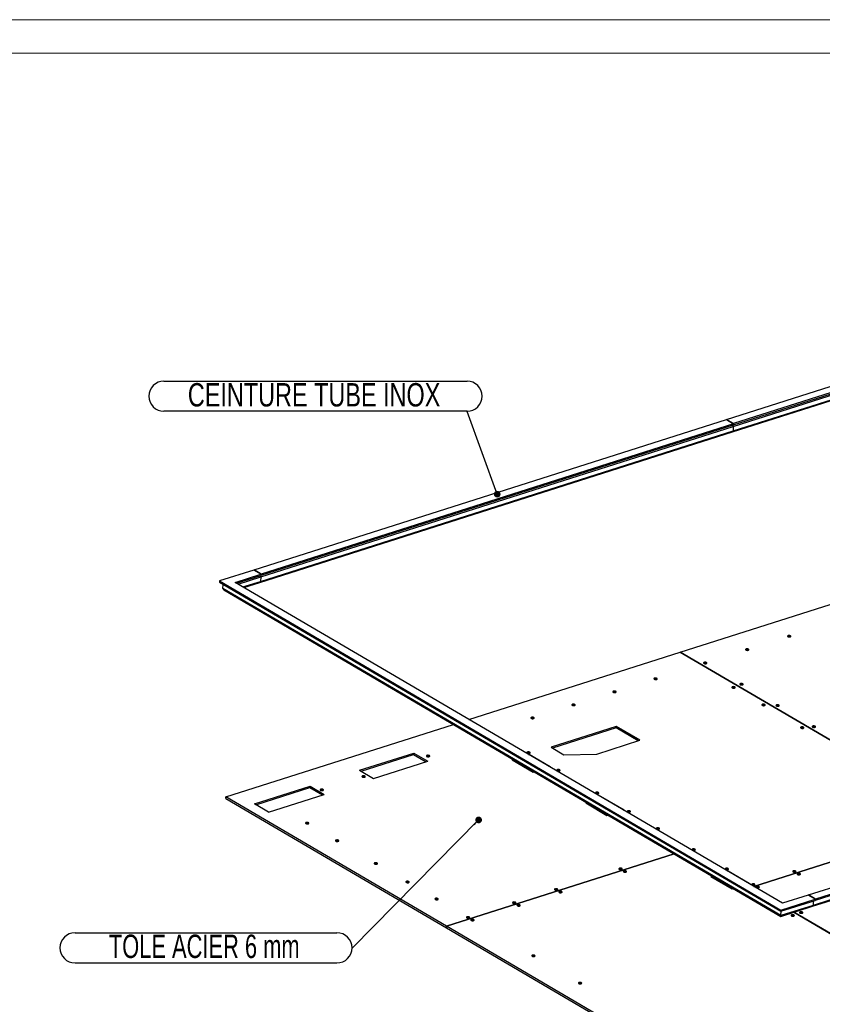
# Model space of a CAD drawing. Header units: millimetres. Extents: x 0 to 841, y 0 to 594.
# Tile 60 of 92: x 493 to 613, y 447 to 594. Entities that reach past the tile are written whole.
import ezdxf

# ---------------------------------------------------------------- set-up
doc = ezdxf.new("R2010")
doc.units = ezdxf.units.MM
doc.layers.add('NOTES', color=6, linetype='Continuous')
doc.layers.add('TRAIT-FORT', color=4, linetype='Continuous', lineweight=25)
doc.styles.add('SLDTEXTSTYLE0', font='TXT', dxfattribs={"width": 0.75})
doc.styles.add('SLDTEXTSTYLE3', font='TXT', dxfattribs={"width": 0.7})
doc.dimstyles.new('SLDDIMSTYLE3', dxfattribs={"dimtxt": 0.18, "dimasz": 1, "dimexe": 0, "dimexo": 0.0625, "dimgap": 0, "dimtad": 0, "dimtih": 1, "dimtoh": 1, "dimdec": 0, "dimrnd": 1e-09, "dimzin": 0, "dimdsep": 46, "dimtxsty": 'Standard', "dimblk1": 'DOT', "dimblk2": 'DOT', "dimsah": 1, "dimcen": 0.09, "dimadec": 0, "dimazin": 0, "dimtfac": 1, "dimtdec": 0, "dimtofl": 0, "dimtmove": 0, "dimatfit": 3, "dimldrblk": 'DOT', "dimfxl": 1, "dimfrac": 2, "dimtolj": 1, "dimtzin": 0, "dimarcsym": 0})

# ---------------------------------------------------------------- blocks, each defined once
blk = doc.blocks.new('SW_NOTE_40')
at = {"layer": 'NOTES', "color": 0}
for p, q in [((-41.51, 2.31), (-2.26, 2.31)), ((-2.26, -2.22), (-41.51, -2.22))]:
    blk.add_line(p, q, dxfattribs=at)
for centre, start, end in [((-41.51, 0.05), 90, 270), ((-2.26, 0.05), 270, 90)]:
    blk.add_arc(centre, 2.26, start, end, dxfattribs=at)
at = {"layer": 'NOTES', "color": 0, "insert": (-22.15, 2.03), "char_height": 3.5, "attachment_point": 2, "style": 'SLDTEXTSTYLE3'}
blk.add_mtext('TOLE ACIER 6 mm', dxfattribs=at)
blk = doc.blocks.new('_Dot')
at = {"color": 0, "linetype": 'ByBlock', "lineweight": -2}
blk.add_line((-0.5, 0), (-1, 0), dxfattribs=at)
at = {"color": 0, "linetype": 'ByBlock', "const_width": 0.5}
blk.add_lwpolyline([(-0.25, 0, 1), (0.25, 0, 1)], format="xyb", close=True, dxfattribs=at)
blk = doc.blocks.new('SW_NOTE_41')
at = {"layer": 'NOTES', "color": 0}
for p, q in [((-45.41, 4.57), (0, 4.57)), ((0, 0.05), (-45.41, 0.05))]:
    blk.add_line(p, q, dxfattribs=at)
for centre, start, end in [((-45.41, 2.31), 90, 270), ((0, 2.31), 270, 90)]:
    blk.add_arc(centre, 2.26, start, end, dxfattribs=at)
at = {"layer": 'NOTES', "color": 0, "insert": (-22.92, 4.27), "char_height": 3.5, "attachment_point": 2, "style": 'SLDTEXTSTYLE0'}
blk.add_mtext('CEINTURE TUBE INOX', dxfattribs=at)

msp = doc.modelspace()

# ---------------------------------------------------------------- linework, layer by layer
at = {"color": 7, "linetype": 'Continuous', "lineweight": 18}
for p, q in [((841, 594), (0, 594)), ((836, 589), (5, 589))]:
    msp.add_line(p, q, dxfattribs=at)
at = {"layer": 'TRAIT-FORT', "color": 4, "linetype": 'Continuous', "lineweight": 25}
for p, q in [((598.632, 534.109), (669.428, 556.645)), ((599.528, 532.258), (670.34, 554.799)), ((599.611, 532.403), (670.423, 554.945)), ((599.648, 533.075), (670.46, 555.616)), ((599.677, 533.304), (670.473, 555.84)), ((670.483, 556.027), (599.687, 533.491)), ((527.836, 511.573), (598.616, 534.104)), ((598.616, 534.104), (599.671, 533.485)), ((598.632, 534.109), (598.632, 534.095)), ((599.687, 533.491), (598.632, 534.109)), ((528.836, 510.534), (599.648, 533.075)), ((528.881, 510.768), (599.661, 533.299)), ((599.671, 533.485), (528.891, 510.955)), ((599.648, 533.075), (599.61, 532.403)), ((599.648, 533.075), (599.611, 532.403)), ((599.671, 533.485), (599.661, 533.299)), ((599.662, 533.313), (599.677, 533.304)), ((599.687, 533.491), (599.677, 533.304)), ((528.716, 509.717), (599.528, 532.258)), ((528.799, 509.862), (599.61, 532.403)), ((527.804, 511.563), (522.654, 509.923)), ((524.996, 509.715), (528.859, 510.944)), ((525.199, 509.596), (528.848, 510.758)), ((525.442, 509.453), (528.836, 510.534)), ((528.859, 510.944), (527.804, 511.563)), ((527.836, 511.573), (527.835, 511.544)), ((528.891, 510.955), (527.836, 511.573)), ((528.836, 510.534), (528.798, 509.862)), ((528.836, 510.534), (528.799, 509.862)), ((528.859, 510.944), (528.848, 510.758)), ((528.85, 510.786), (528.881, 510.768)), ((528.891, 510.955), (528.881, 510.768)), ((522.654, 509.923), (522.643, 509.737)), ((522.643, 509.737), (606.758, 460.436)), ((522.654, 509.923), (606.768, 460.622)), ((523.179, 508.789), (523.213, 509.403)), ((607.001, 461.651), (524.996, 509.715)), ((526.171, 509.026), (528.798, 509.862)), ((526.303, 508.949), (528.716, 509.717)), ((606.766, 459.797), (523.179, 508.789)), ((523.308, 508.598), (606.769, 459.68)), ((591.688, 499.257), (618.14, 507.678)), ((560.031, 489.18), (591.682, 499.255)), ((591.682, 499.255), (634.353, 474.245)), ((633.305, 474.865), (591.688, 499.257)), ((591.688, 499.252), (591.688, 499.257)), ((523.609, 477.586), (557.703, 488.439)), ((582.086, 488.129), (572.333, 485.024)), ((582.074, 487.905), (572.576, 484.882)), ((582.086, 488.129), (582.074, 487.905)), ((585.373, 485.971), (582.074, 487.905)), ((585.628, 486.052), (582.086, 488.129)), ((579.174, 483.998), (585.628, 486.052)), ((610.896, 462.89), (681.676, 485.421)), ((543.645, 481.56), (551.759, 484.143)), ((543.888, 481.418), (551.746, 483.919)), ((551.759, 484.143), (551.746, 483.919)), ((551.746, 483.919), (553.613, 482.825)), ((551.759, 484.143), (553.869, 482.907)), ((568.977, 483.937), (569.064, 483.964)), ((569.064, 483.964), (569.06, 483.888)), ((569.064, 483.964), (572.229, 482.109)), ((572.333, 485.024), (574.254, 483.898)), ((574.254, 483.898), (579.174, 483.998)), ((682.406, 483.875), (611.594, 461.334)), ((611.94, 462.085), (682.72, 484.616)), ((682.731, 484.803), (611.951, 462.272)), ((545.755, 480.324), (553.869, 482.907)), ((566.489, 483.145), (566.649, 483.195)), ((566.489, 483.145), (569.654, 481.289)), ((566.732, 483.002), (566.892, 483.053)), ((611.512, 461.189), (682.324, 483.73)), ((543.645, 481.56), (545.755, 480.324)), ((569.654, 481.289), (569.814, 481.34)), ((572.142, 482.081), (572.229, 482.109)), ((527.876, 476.541), (536.219, 479.196)), ((528.119, 476.398), (536.206, 478.973)), ((529.986, 475.304), (538.329, 477.96)), ((536.219, 479.196), (536.206, 478.973)), ((536.206, 478.973), (538.073, 477.878)), ((536.219, 479.196), (538.329, 477.96)), ((523.596, 477.362), (523.609, 477.586)), ((523.596, 477.362), (556.672, 457.976)), ((556.684, 458.2), (523.609, 477.586)), ((529.986, 475.304), (527.876, 476.541)), ((577.543, 476.665), (577.703, 476.716)), ((577.543, 476.665), (580.709, 474.81)), ((577.787, 476.523), (577.946, 476.574)), ((580.032, 477.458), (580.118, 477.485)), ((580.118, 477.485), (580.114, 477.409)), ((580.118, 477.485), (583.284, 475.63)), ((583.197, 475.602), (583.284, 475.63)), ((580.709, 474.81), (580.868, 474.861)), ((629.277, 472.629), (602.702, 464.17)), ((602.703, 464.17), (629.277, 472.629)), ((590.778, 469.053), (556.684, 458.2)), ((556.685, 458.2), (590.779, 469.053)), ((598.79, 466.463), (598.877, 466.49)), ((598.877, 466.49), (598.873, 466.414)), ((598.877, 466.49), (602.042, 464.635)), ((596.302, 465.671), (596.462, 465.721)), ((596.302, 465.671), (599.468, 463.815)), ((596.545, 465.528), (596.705, 465.579)), ((601.956, 464.607), (602.042, 464.635)), ((599.468, 463.815), (599.627, 463.866)), ((606.758, 460.436), (611.908, 462.075)), ((606.768, 460.622), (611.918, 462.262)), ((610.863, 462.88), (607.001, 461.651)), ((611.918, 462.262), (610.863, 462.88)), ((610.896, 462.89), (610.894, 462.862)), ((611.951, 462.272), (610.896, 462.89)), ((611.63, 461.987), (611.594, 461.334)), ((611.631, 461.987), (611.594, 461.334)), ((611.918, 462.262), (611.908, 462.075)), ((611.92, 462.098), (611.909, 462.094)), ((611.91, 462.103), (611.94, 462.085)), ((611.951, 462.272), (611.94, 462.085)), ((606.768, 460.622), (606.758, 460.436)), ((611.594, 461.334), (606.766, 459.797)), ((606.766, 459.797), (606.802, 460.45)), ((606.771, 459.68), (611.511, 461.189)), ((608.723, 460.301), (630.866, 447.323)), ((630.872, 447.325), (608.729, 460.303)), ((556.672, 457.976), (556.684, 458.2)), ((556.685, 458.2), (556.672, 457.976)), ((556.672, 457.976), (556.672, 457.976)), ((556.672, 457.976), (605.231, 429.515)), ((605.244, 429.738), (556.685, 458.2))]:
    msp.add_line(p, q, dxfattribs=at)
at = {"layer": 'TRAIT-FORT', "color": 4, "linetype": 'Continuous', "lineweight": 25, "flags": 128}
for points in [[(608.216, 501.704), (608.171, 501.725), (608.116, 501.741), (608.056, 501.751), (607.993, 501.753), (607.932, 501.749), (607.877, 501.739), (607.832, 501.722), (607.798, 501.7), (607.778, 501.675), (607.774, 501.647), (607.785, 501.619), (607.812, 501.593), (607.851, 501.57), (607.902, 501.551), (607.96, 501.538), (608.022, 501.532), (608.084, 501.532), (608.142, 501.54), (608.193, 501.554), (608.233, 501.573), (608.26, 501.597), (608.272, 501.624), (608.269, 501.651), (608.25, 501.679), (608.216, 501.704)], [(608.113, 501.561), (608.081, 501.575), (608.04, 501.584), (607.997, 501.586), (607.956, 501.581), (607.922, 501.571), (607.9, 501.555), (607.892, 501.537), (607.899, 501.517), (607.907, 501.509)], [(608.142, 501.523), (608.142, 501.524), (608.135, 501.543), (608.113, 501.561)], [(601.924, 499.701), (601.878, 499.722), (601.824, 499.738), (601.763, 499.747), (601.7, 499.75), (601.64, 499.746), (601.585, 499.736), (601.539, 499.719), (601.505, 499.697), (601.486, 499.671), (601.481, 499.644), (601.493, 499.616), (601.519, 499.59), (601.559, 499.567), (601.609, 499.548), (601.667, 499.535), (601.729, 499.528), (601.792, 499.529), (601.85, 499.536), (601.901, 499.55), (601.941, 499.57), (601.968, 499.594), (601.98, 499.62), (601.976, 499.648), (601.957, 499.676), (601.924, 499.701)], [(601.821, 499.558), (601.788, 499.572), (601.747, 499.581), (601.704, 499.583), (601.663, 499.578), (601.63, 499.568), (601.607, 499.552), (601.599, 499.533), (601.606, 499.514), (601.614, 499.506)], [(601.849, 499.52), (601.849, 499.521), (601.842, 499.54), (601.821, 499.558)], [(595.631, 497.698), (595.586, 497.719), (595.531, 497.735), (595.47, 497.744), (595.408, 497.747), (595.347, 497.743), (595.292, 497.732), (595.246, 497.716), (595.213, 497.694), (595.193, 497.668), (595.189, 497.641), (595.2, 497.613), (595.226, 497.587), (595.266, 497.563), (595.317, 497.545), (595.375, 497.532), (595.437, 497.525), (595.499, 497.526), (595.557, 497.533), (595.608, 497.547), (595.648, 497.567), (595.675, 497.591), (595.687, 497.617), (595.683, 497.645), (595.664, 497.673), (595.631, 497.698)], [(595.528, 497.555), (595.495, 497.569), (595.455, 497.577), (595.411, 497.58), (595.371, 497.575), (595.337, 497.564), (595.315, 497.549), (595.312, 497.546)], [(595.553, 497.533), (595.549, 497.537), (595.528, 497.555)], [(588.197, 495.331), (588.152, 495.352), (588.097, 495.368), (588.036, 495.378), (587.974, 495.381), (587.913, 495.377), (587.858, 495.366), (587.812, 495.349), (587.779, 495.327), (587.759, 495.302), (587.755, 495.274), (587.766, 495.247), (587.792, 495.22), (587.832, 495.197), (587.883, 495.178), (587.941, 495.165), (588.003, 495.159), (588.065, 495.16), (588.123, 495.167), (588.174, 495.181), (588.214, 495.2), (588.241, 495.224), (588.253, 495.251), (588.249, 495.279), (588.23, 495.306), (588.197, 495.331)], [(588.094, 495.188), (588.061, 495.202), (588.021, 495.211), (587.977, 495.213), (587.937, 495.209), (587.903, 495.198), (587.881, 495.182), (587.873, 495.164), (587.88, 495.145), (587.888, 495.137)], [(588.122, 495.151), (588.122, 495.151), (588.115, 495.171), (588.094, 495.188)], [(601.058, 494.517), (601.013, 494.538), (600.958, 494.554), (600.897, 494.564), (600.835, 494.567), (600.774, 494.562), (600.719, 494.552), (600.673, 494.535), (600.639, 494.513), (600.62, 494.488), (600.616, 494.46), (600.627, 494.432), (600.653, 494.406), (600.693, 494.383), (600.744, 494.364), (600.802, 494.351), (600.864, 494.345), (600.926, 494.345), (600.984, 494.353), (601.035, 494.367), (601.075, 494.386), (601.102, 494.41), (601.114, 494.437), (601.11, 494.464), (601.091, 494.492), (601.058, 494.517)], [(600.955, 494.374), (600.922, 494.388), (600.882, 494.397), (600.838, 494.399), (600.797, 494.394), (600.764, 494.384), (600.742, 494.368), (600.734, 494.35), (600.741, 494.33), (600.748, 494.322)], [(600.983, 494.336), (600.983, 494.337), (600.976, 494.356), (600.955, 494.374)], [(582.051, 493.375), (582.005, 493.396), (581.95, 493.412), (581.89, 493.421), (581.827, 493.424), (581.767, 493.42), (581.712, 493.409), (581.666, 493.393), (581.632, 493.371), (581.612, 493.345), (581.608, 493.318), (581.62, 493.29), (581.646, 493.264), (581.686, 493.24), (581.736, 493.222), (581.794, 493.209), (581.856, 493.202), (581.918, 493.203), (581.977, 493.21), (582.028, 493.224), (582.068, 493.244), (582.095, 493.268), (582.107, 493.294), (582.103, 493.322), (582.084, 493.35), (582.051, 493.375)], [(581.948, 493.232), (581.915, 493.246), (581.874, 493.254), (581.831, 493.257), (581.79, 493.252), (581.756, 493.241), (581.734, 493.226), (581.726, 493.207), (581.733, 493.188), (581.741, 493.18)], [(581.976, 493.194), (581.976, 493.195), (581.969, 493.214), (581.948, 493.232)], [(599.883, 494.041), (599.837, 494.062), (599.782, 494.078), (599.722, 494.088), (599.659, 494.091), (599.599, 494.087), (599.544, 494.076), (599.498, 494.059), (599.464, 494.037), (599.444, 494.012), (599.44, 493.984), (599.452, 493.957), (599.478, 493.93), (599.518, 493.907), (599.568, 493.888), (599.626, 493.875), (599.688, 493.869), (599.75, 493.87), (599.809, 493.877), (599.86, 493.891), (599.9, 493.91), (599.927, 493.934), (599.939, 493.961), (599.935, 493.989), (599.916, 494.016), (599.883, 494.041)], [(599.78, 493.898), (599.747, 493.912), (599.706, 493.921), (599.663, 493.923), (599.622, 493.919), (599.589, 493.908), (599.566, 493.893), (599.564, 493.89)], [(599.804, 493.876), (599.801, 493.881), (599.78, 493.898)], [(575.904, 491.418), (575.859, 491.439), (575.804, 491.455), (575.743, 491.465), (575.681, 491.468), (575.62, 491.464), (575.565, 491.453), (575.519, 491.436), (575.485, 491.414), (575.466, 491.389), (575.462, 491.361), (575.473, 491.333), (575.499, 491.307), (575.539, 491.284), (575.59, 491.265), (575.648, 491.252), (575.71, 491.246), (575.772, 491.246), (575.83, 491.254), (575.881, 491.268), (575.921, 491.287), (575.948, 491.311), (575.96, 491.338), (575.956, 491.366), (575.937, 491.393), (575.904, 491.418)], [(575.801, 491.275), (575.768, 491.289), (575.728, 491.298), (575.684, 491.3), (575.643, 491.296), (575.61, 491.285), (575.588, 491.269), (575.58, 491.251), (575.587, 491.232), (575.595, 491.223)], [(575.829, 491.238), (575.829, 491.238), (575.822, 491.258), (575.801, 491.275)], [(604.367, 491.413), (604.321, 491.434), (604.266, 491.45), (604.206, 491.46), (604.143, 491.463), (604.083, 491.459), (604.028, 491.448), (603.982, 491.431), (603.948, 491.409), (603.928, 491.384), (603.924, 491.356), (603.936, 491.329), (603.962, 491.302), (604.002, 491.279), (604.052, 491.26), (604.11, 491.247), (604.172, 491.241), (604.234, 491.241), (604.293, 491.249), (604.344, 491.263), (604.384, 491.282), (604.411, 491.306), (604.423, 491.333), (604.419, 491.361), (604.4, 491.388), (604.367, 491.413)], [(604.264, 491.27), (604.231, 491.284), (604.19, 491.293), (604.147, 491.295), (604.106, 491.291), (604.073, 491.28), (604.05, 491.264), (604.042, 491.246), (604.049, 491.227), (604.057, 491.218)], [(604.292, 491.233), (604.292, 491.233), (604.285, 491.253), (604.264, 491.27)], [(606.485, 491.336), (606.439, 491.357), (606.385, 491.373), (606.324, 491.383), (606.262, 491.386), (606.201, 491.382), (606.146, 491.371), (606.1, 491.354), (606.066, 491.332), (606.047, 491.307), (606.042, 491.279), (606.054, 491.251), (606.08, 491.225), (606.12, 491.202), (606.17, 491.183), (606.228, 491.17), (606.291, 491.164), (606.353, 491.164), (606.411, 491.172), (606.462, 491.186), (606.502, 491.205), (606.529, 491.229), (606.541, 491.256), (606.537, 491.284), (606.518, 491.311), (606.485, 491.336)], [(606.382, 491.193), (606.349, 491.207), (606.309, 491.216), (606.265, 491.218), (606.224, 491.214), (606.191, 491.203), (606.169, 491.187), (606.161, 491.169), (606.168, 491.149), (606.175, 491.141)], [(606.41, 491.156), (606.41, 491.156), (606.403, 491.176), (606.382, 491.193)], [(569.758, 489.461), (569.712, 489.483), (569.657, 489.498), (569.597, 489.508), (569.534, 489.511), (569.474, 489.507), (569.419, 489.496), (569.373, 489.479), (569.339, 489.458), (569.319, 489.432), (569.315, 489.405), (569.327, 489.377), (569.353, 489.351), (569.393, 489.327), (569.443, 489.309), (569.501, 489.296), (569.563, 489.289), (569.625, 489.29), (569.684, 489.297), (569.734, 489.311), (569.775, 489.331), (569.802, 489.355), (569.814, 489.381), (569.81, 489.409), (569.791, 489.436), (569.758, 489.461)], [(569.655, 489.319), (569.622, 489.333), (569.581, 489.341), (569.538, 489.343), (569.497, 489.339), (569.463, 489.328), (569.441, 489.313), (569.433, 489.294), (569.44, 489.275), (569.448, 489.267)], [(569.683, 489.281), (569.683, 489.282), (569.676, 489.301), (569.655, 489.319)], [(611.912, 488.155), (611.866, 488.176), (611.812, 488.192), (611.751, 488.202), (611.688, 488.205), (611.628, 488.201), (611.573, 488.19), (611.527, 488.173), (611.493, 488.151), (611.474, 488.126), (611.469, 488.098), (611.481, 488.071), (611.507, 488.044), (611.547, 488.021), (611.597, 488.002), (611.655, 487.989), (611.717, 487.983), (611.78, 487.984), (611.838, 487.991), (611.889, 488.005), (611.929, 488.024), (611.956, 488.048), (611.968, 488.075), (611.964, 488.103), (611.945, 488.13), (611.912, 488.155)], [(610.169, 488.012), (610.124, 488.033), (610.069, 488.049), (610.009, 488.059), (609.946, 488.062), (609.885, 488.058), (609.83, 488.047), (609.785, 488.03), (609.751, 488.008), (609.731, 487.983), (609.727, 487.955), (609.738, 487.927), (609.765, 487.901), (609.805, 487.878), (609.855, 487.859), (609.913, 487.846), (609.975, 487.84), (610.037, 487.84), (610.096, 487.848), (610.146, 487.862), (610.186, 487.881), (610.213, 487.905), (610.225, 487.932), (610.222, 487.96), (610.203, 487.987), (610.169, 488.012)], [(610.067, 487.869), (610.034, 487.883), (609.993, 487.892), (609.95, 487.894), (609.909, 487.889), (609.875, 487.879), (609.853, 487.863), (609.851, 487.86)], [(610.091, 487.847), (610.088, 487.851), (610.067, 487.869)], [(611.809, 488.012), (611.776, 488.026), (611.735, 488.035), (611.692, 488.037), (611.651, 488.033), (611.618, 488.022), (611.595, 488.007), (611.593, 488.004)], [(611.833, 487.99), (611.83, 487.995), (611.809, 488.012)], [(554.099, 483.761), (554.054, 483.782), (553.999, 483.798), (553.938, 483.808), (553.876, 483.811), (553.815, 483.807), (553.76, 483.796), (553.714, 483.779), (553.681, 483.758), (553.661, 483.732), (553.657, 483.705), (553.668, 483.677), (553.695, 483.65), (553.734, 483.627), (553.785, 483.608), (553.843, 483.596), (553.905, 483.589), (553.967, 483.59), (554.025, 483.597), (554.076, 483.611), (554.116, 483.631), (554.143, 483.654), (554.155, 483.681), (554.152, 483.709), (554.132, 483.736), (554.099, 483.761)], [(569.15, 484.258), (569.105, 484.279), (569.05, 484.295), (568.989, 484.305), (568.927, 484.308), (568.866, 484.304), (568.811, 484.293), (568.765, 484.276), (568.732, 484.255), (568.712, 484.229), (568.708, 484.202), (568.719, 484.174), (568.746, 484.147), (568.785, 484.124), (568.836, 484.105), (568.894, 484.093), (568.956, 484.086), (569.018, 484.087), (569.076, 484.094), (569.127, 484.108), (569.167, 484.128), (569.194, 484.151), (569.206, 484.178), (569.202, 484.206), (569.183, 484.233), (569.15, 484.258)], [(569.047, 484.116), (569.014, 484.13), (568.974, 484.138), (568.93, 484.14), (568.89, 484.136), (568.856, 484.125), (568.834, 484.11), (568.832, 484.107)], [(569.072, 484.093), (569.068, 484.098), (569.047, 484.116)], [(553.996, 483.619), (553.963, 483.633), (553.923, 483.641), (553.88, 483.643), (553.839, 483.639), (553.805, 483.628), (553.783, 483.613), (553.775, 483.594), (553.782, 483.575), (553.79, 483.567)], [(554.025, 483.581), (554.025, 483.582), (554.018, 483.601), (553.996, 483.619)], [(573.634, 481.63), (573.589, 481.651), (573.534, 481.667), (573.473, 481.677), (573.411, 481.68), (573.35, 481.676), (573.295, 481.665), (573.249, 481.648), (573.216, 481.626), (573.196, 481.601), (573.192, 481.573), (573.203, 481.546), (573.23, 481.519), (573.269, 481.496), (573.32, 481.477), (573.378, 481.464), (573.44, 481.458), (573.502, 481.459), (573.56, 481.466), (573.611, 481.48), (573.651, 481.499), (573.678, 481.523), (573.69, 481.55), (573.686, 481.578), (573.667, 481.605), (573.634, 481.63)], [(573.531, 481.487), (573.498, 481.501), (573.458, 481.51), (573.414, 481.512), (573.374, 481.508), (573.34, 481.497), (573.318, 481.481), (573.31, 481.463), (573.317, 481.444), (573.325, 481.436)], [(573.559, 481.45), (573.56, 481.45), (573.552, 481.47), (573.531, 481.487)], [(544.443, 480.687), (544.398, 480.709), (544.343, 480.725), (544.282, 480.734), (544.22, 480.737), (544.159, 480.733), (544.104, 480.722), (544.058, 480.706), (544.024, 480.684), (544.005, 480.658), (544.001, 480.631), (544.012, 480.603), (544.038, 480.577), (544.078, 480.553), (544.129, 480.535), (544.187, 480.522), (544.249, 480.515), (544.311, 480.516), (544.369, 480.523), (544.42, 480.537), (544.46, 480.557), (544.487, 480.581), (544.499, 480.607), (544.495, 480.635), (544.476, 480.662), (544.443, 480.687)], [(544.34, 480.545), (544.307, 480.559), (544.267, 480.567), (544.223, 480.57), (544.182, 480.565), (544.149, 480.554), (544.127, 480.539), (544.119, 480.52), (544.126, 480.501), (544.133, 480.493)], [(544.368, 480.507), (544.368, 480.508), (544.361, 480.527), (544.34, 480.545)], [(538.166, 478.689), (538.121, 478.711), (538.066, 478.727), (538.006, 478.736), (537.943, 478.739), (537.882, 478.735), (537.827, 478.724), (537.782, 478.708), (537.748, 478.686), (537.728, 478.66), (537.724, 478.633), (537.735, 478.605), (537.762, 478.579), (537.801, 478.555), (537.852, 478.537), (537.91, 478.524), (537.972, 478.517), (538.034, 478.518), (538.093, 478.525), (538.143, 478.539), (538.183, 478.559), (538.21, 478.583), (538.222, 478.609), (538.219, 478.637), (538.2, 478.664), (538.166, 478.689)], [(538.064, 478.547), (538.031, 478.561), (537.99, 478.569), (537.947, 478.572), (537.906, 478.567), (537.872, 478.556), (537.85, 478.541), (537.842, 478.522), (537.849, 478.503), (537.857, 478.495)], [(538.092, 478.509), (538.092, 478.51), (538.085, 478.529), (538.064, 478.547)], [(579.437, 478.229), (579.391, 478.25), (579.337, 478.266), (579.276, 478.276), (579.214, 478.279), (579.153, 478.275), (579.098, 478.264), (579.052, 478.247), (579.018, 478.225), (578.999, 478.2), (578.994, 478.172), (579.006, 478.144), (579.032, 478.118), (579.072, 478.095), (579.122, 478.076), (579.181, 478.063), (579.243, 478.057), (579.305, 478.057), (579.363, 478.065), (579.414, 478.079), (579.454, 478.098), (579.481, 478.122), (579.493, 478.149), (579.489, 478.177), (579.47, 478.204), (579.437, 478.229)], [(579.334, 478.086), (579.301, 478.1), (579.261, 478.109), (579.217, 478.111), (579.176, 478.107), (579.143, 478.096), (579.121, 478.08), (579.118, 478.077)], [(579.358, 478.064), (579.355, 478.069), (579.334, 478.086)], [(584.185, 475.446), (584.139, 475.467), (584.085, 475.483), (584.024, 475.493), (583.961, 475.496), (583.901, 475.492), (583.846, 475.481), (583.8, 475.464), (583.766, 475.443), (583.746, 475.417), (583.742, 475.39), (583.754, 475.362), (583.78, 475.335), (583.82, 475.312), (583.87, 475.293), (583.928, 475.281), (583.99, 475.274), (584.052, 475.275), (584.111, 475.282), (584.162, 475.296), (584.202, 475.316), (584.229, 475.339), (584.241, 475.366), (584.237, 475.394), (584.218, 475.421), (584.185, 475.446)], [(584.082, 475.304), (584.049, 475.318), (584.008, 475.326), (583.965, 475.328), (583.924, 475.324), (583.891, 475.313), (583.868, 475.298), (583.86, 475.279), (583.867, 475.26), (583.875, 475.252)], [(584.11, 475.266), (584.11, 475.267), (584.103, 475.286), (584.082, 475.304)], [(535.994, 473.704), (535.948, 473.725), (535.894, 473.741), (535.833, 473.751), (535.771, 473.754), (535.71, 473.75), (535.655, 473.739), (535.609, 473.722), (535.575, 473.7), (535.556, 473.675), (535.551, 473.647), (535.563, 473.619), (535.589, 473.593), (535.629, 473.57), (535.679, 473.551), (535.738, 473.538), (535.8, 473.532), (535.862, 473.532), (535.92, 473.54), (535.971, 473.554), (536.011, 473.573), (536.038, 473.597), (536.05, 473.624), (536.046, 473.652), (536.027, 473.679), (535.994, 473.704)], [(535.891, 473.561), (535.858, 473.575), (535.818, 473.584), (535.774, 473.586), (535.733, 473.581), (535.7, 473.571), (535.678, 473.555), (535.67, 473.537), (535.677, 473.517), (535.684, 473.509)], [(535.919, 473.523), (535.919, 473.524), (535.912, 473.543), (535.891, 473.561)], [(588.537, 472.895), (588.491, 472.917), (588.437, 472.932), (588.376, 472.942), (588.313, 472.945), (588.253, 472.941), (588.198, 472.93), (588.152, 472.914), (588.118, 472.892), (588.099, 472.866), (588.094, 472.839), (588.106, 472.811), (588.132, 472.785), (588.172, 472.761), (588.222, 472.743), (588.28, 472.73), (588.342, 472.723), (588.405, 472.724), (588.463, 472.731), (588.514, 472.745), (588.554, 472.765), (588.581, 472.789), (588.593, 472.815), (588.589, 472.843), (588.57, 472.87), (588.537, 472.895)], [(588.434, 472.753), (588.401, 472.767), (588.36, 472.775), (588.317, 472.778), (588.276, 472.773), (588.243, 472.762), (588.221, 472.747), (588.213, 472.728), (588.22, 472.709), (588.227, 472.701)], [(588.462, 472.715), (588.462, 472.716), (588.455, 472.735), (588.434, 472.753)], [(540.478, 471.076), (540.432, 471.097), (540.378, 471.113), (540.317, 471.123), (540.255, 471.125), (540.194, 471.121), (540.139, 471.111), (540.093, 471.094), (540.059, 471.072), (540.04, 471.047), (540.035, 471.019), (540.047, 470.991), (540.073, 470.965), (540.113, 470.942), (540.163, 470.923), (540.222, 470.91), (540.284, 470.904), (540.346, 470.904), (540.404, 470.912), (540.455, 470.926), (540.495, 470.945), (540.522, 470.969), (540.534, 470.996), (540.53, 471.023), (540.511, 471.051), (540.478, 471.076)], [(540.375, 470.933), (540.342, 470.947), (540.302, 470.956), (540.258, 470.958), (540.217, 470.953), (540.184, 470.943), (540.162, 470.927), (540.154, 470.909), (540.161, 470.889), (540.168, 470.881)], [(540.403, 470.895), (540.403, 470.896), (540.396, 470.915), (540.375, 470.933)], [(593.904, 469.75), (593.859, 469.771), (593.804, 469.787), (593.743, 469.796), (593.681, 469.799), (593.62, 469.795), (593.565, 469.784), (593.519, 469.768), (593.486, 469.746), (593.466, 469.72), (593.462, 469.693), (593.473, 469.665), (593.5, 469.639), (593.539, 469.615), (593.59, 469.597), (593.648, 469.584), (593.71, 469.577), (593.772, 469.578), (593.83, 469.585), (593.881, 469.599), (593.921, 469.619), (593.948, 469.643), (593.96, 469.669), (593.956, 469.697), (593.937, 469.725), (593.904, 469.75)], [(593.801, 469.607), (593.768, 469.621), (593.728, 469.629), (593.684, 469.632), (593.644, 469.627), (593.61, 469.616), (593.588, 469.601), (593.58, 469.582), (593.587, 469.563), (593.595, 469.555)], [(593.829, 469.569), (593.83, 469.57), (593.822, 469.589), (593.801, 469.607)], [(546.281, 467.675), (546.235, 467.696), (546.181, 467.712), (546.12, 467.721), (546.057, 467.724), (545.997, 467.72), (545.942, 467.71), (545.896, 467.693), (545.862, 467.671), (545.842, 467.645), (545.838, 467.618), (545.85, 467.59), (545.876, 467.564), (545.916, 467.54), (545.966, 467.522), (546.024, 467.509), (546.086, 467.502), (546.148, 467.503), (546.207, 467.51), (546.258, 467.524), (546.298, 467.544), (546.325, 467.568), (546.337, 467.594), (546.333, 467.622), (546.314, 467.65), (546.281, 467.675)], [(546.178, 467.532), (546.145, 467.546), (546.104, 467.555), (546.061, 467.557), (546.02, 467.552), (545.987, 467.542), (545.964, 467.526), (545.956, 467.507), (545.963, 467.488), (545.971, 467.48)], [(546.206, 467.494), (546.206, 467.495), (546.199, 467.514), (546.178, 467.532)], [(582.941, 466.856), (582.896, 466.877), (582.841, 466.893), (582.781, 466.903), (582.718, 466.906), (582.658, 466.902), (582.603, 466.891), (582.557, 466.874), (582.523, 466.853), (582.503, 466.827), (582.499, 466.8), (582.511, 466.772), (582.537, 466.745), (582.577, 466.722), (582.627, 466.703), (582.685, 466.691), (582.747, 466.684), (582.809, 466.685), (582.868, 466.692), (582.918, 466.706), (582.959, 466.726), (582.985, 466.749), (582.997, 466.776), (582.994, 466.804), (582.975, 466.831), (582.941, 466.856)], [(582.839, 466.714), (582.806, 466.728), (582.765, 466.736), (582.722, 466.738), (582.681, 466.734), (582.647, 466.723), (582.625, 466.708), (582.617, 466.689), (582.624, 466.67), (582.632, 466.662)], [(582.867, 466.676), (582.867, 466.677), (582.86, 466.696), (582.839, 466.714)], [(583.601, 466.47), (583.555, 466.491), (583.501, 466.507), (583.44, 466.517), (583.378, 466.52), (583.317, 466.516), (583.262, 466.505), (583.216, 466.488), (583.182, 466.466), (583.163, 466.441), (583.159, 466.413), (583.17, 466.385), (583.196, 466.359), (583.236, 466.336), (583.286, 466.317), (583.345, 466.304), (583.407, 466.298), (583.469, 466.298), (583.527, 466.306), (583.578, 466.32), (583.618, 466.339), (583.645, 466.363), (583.657, 466.39), (583.653, 466.417), (583.634, 466.445), (583.601, 466.47)], [(583.498, 466.327), (583.465, 466.341), (583.425, 466.35), (583.381, 466.352), (583.34, 466.347), (583.307, 466.337), (583.285, 466.321), (583.282, 466.318)], [(583.522, 466.305), (583.519, 466.309), (583.498, 466.327)], [(598.868, 466.84), (598.822, 466.861), (598.767, 466.877), (598.707, 466.887), (598.644, 466.89), (598.584, 466.886), (598.529, 466.875), (598.483, 466.858), (598.449, 466.837), (598.429, 466.811), (598.425, 466.784), (598.437, 466.756), (598.463, 466.729), (598.503, 466.706), (598.553, 466.688), (598.611, 466.675), (598.673, 466.668), (598.735, 466.669), (598.794, 466.676), (598.845, 466.69), (598.885, 466.71), (598.912, 466.733), (598.924, 466.76), (598.92, 466.788), (598.901, 466.815), (598.868, 466.84)], [(598.765, 466.698), (598.732, 466.712), (598.691, 466.72), (598.648, 466.722), (598.607, 466.718), (598.574, 466.707), (598.551, 466.692), (598.543, 466.673), (598.55, 466.654), (598.558, 466.646)], [(598.793, 466.66), (598.793, 466.661), (598.786, 466.68), (598.765, 466.698)], [(608.987, 466.468), (608.942, 466.489), (608.887, 466.505), (608.826, 466.515), (608.764, 466.518), (608.703, 466.514), (608.648, 466.503), (608.602, 466.486), (608.569, 466.465), (608.549, 466.439), (608.545, 466.412), (608.556, 466.384), (608.583, 466.357), (608.622, 466.334), (608.673, 466.315), (608.731, 466.303), (608.793, 466.296), (608.855, 466.297), (608.913, 466.304), (608.964, 466.318), (609.004, 466.338), (609.031, 466.361), (609.043, 466.388), (609.039, 466.416), (609.02, 466.443), (608.987, 466.468)], [(608.884, 466.326), (608.851, 466.34), (608.811, 466.348), (608.767, 466.35), (608.727, 466.346), (608.693, 466.335), (608.671, 466.32), (608.669, 466.317)], [(608.909, 466.303), (608.906, 466.308), (608.884, 466.326)], [(609.647, 466.082), (609.601, 466.103), (609.546, 466.119), (609.486, 466.129), (609.423, 466.132), (609.363, 466.127), (609.308, 466.117), (609.262, 466.1), (609.228, 466.078), (609.208, 466.053), (609.204, 466.025), (609.216, 465.997), (609.242, 465.971), (609.282, 465.948), (609.332, 465.929), (609.39, 465.916), (609.452, 465.91), (609.514, 465.91), (609.573, 465.918), (609.623, 465.932), (609.664, 465.951), (609.69, 465.975), (609.703, 466.002), (609.699, 466.029), (609.68, 466.057), (609.647, 466.082)], [(551.028, 464.892), (550.983, 464.913), (550.928, 464.929), (550.868, 464.939), (550.805, 464.942), (550.744, 464.938), (550.689, 464.927), (550.644, 464.91), (550.61, 464.888), (550.59, 464.863), (550.586, 464.835), (550.597, 464.807), (550.624, 464.781), (550.664, 464.758), (550.714, 464.739), (550.772, 464.726), (550.834, 464.72), (550.896, 464.72), (550.955, 464.728), (551.005, 464.742), (551.045, 464.761), (551.072, 464.785), (551.084, 464.812), (551.081, 464.84), (551.062, 464.867), (551.028, 464.892)], [(550.926, 464.749), (550.893, 464.763), (550.852, 464.772), (550.809, 464.774), (550.768, 464.769), (550.734, 464.759), (550.712, 464.743), (550.71, 464.74)], [(550.95, 464.727), (550.947, 464.731), (550.926, 464.749)], [(609.544, 465.939), (609.511, 465.953), (609.47, 465.962), (609.427, 465.964), (609.386, 465.959), (609.352, 465.949), (609.33, 465.933), (609.328, 465.93)], [(609.568, 465.917), (609.565, 465.921), (609.544, 465.939)], [(573.285, 463.782), (573.24, 463.804), (573.185, 463.82), (573.125, 463.829), (573.062, 463.832), (573.001, 463.828), (572.946, 463.817), (572.901, 463.801), (572.867, 463.779), (572.847, 463.753), (572.843, 463.726), (572.854, 463.698), (572.881, 463.672), (572.92, 463.648), (572.971, 463.63), (573.029, 463.617), (573.091, 463.61), (573.153, 463.611), (573.211, 463.618), (573.262, 463.632), (573.302, 463.652), (573.329, 463.676), (573.341, 463.702), (573.338, 463.73), (573.319, 463.757), (573.285, 463.782)], [(573.182, 463.64), (573.15, 463.654), (573.109, 463.662), (573.066, 463.665), (573.025, 463.66), (572.991, 463.649), (572.969, 463.634), (572.967, 463.631)], [(573.207, 463.617), (573.204, 463.622), (573.182, 463.64)], [(573.945, 463.396), (573.899, 463.417), (573.845, 463.433), (573.784, 463.443), (573.721, 463.446), (573.661, 463.442), (573.606, 463.431), (573.56, 463.414), (573.526, 463.392), (573.507, 463.367), (573.502, 463.339), (573.514, 463.311), (573.54, 463.285), (573.58, 463.262), (573.63, 463.243), (573.688, 463.23), (573.75, 463.224), (573.813, 463.224), (573.871, 463.232), (573.922, 463.246), (573.962, 463.265), (573.989, 463.289), (574.001, 463.316), (573.997, 463.344), (573.978, 463.371), (573.945, 463.396)], [(573.842, 463.253), (573.809, 463.267), (573.768, 463.276), (573.725, 463.278), (573.684, 463.274), (573.651, 463.263), (573.628, 463.247), (573.62, 463.229), (573.627, 463.21), (573.635, 463.201)], [(573.87, 463.216), (573.87, 463.216), (573.863, 463.236), (573.842, 463.253)], [(602.841, 464.512), (602.795, 464.533), (602.74, 464.549), (602.68, 464.558), (602.617, 464.561), (602.557, 464.557), (602.502, 464.547), (602.456, 464.53), (602.422, 464.508), (602.402, 464.482), (602.398, 464.455), (602.41, 464.427), (602.436, 464.401), (602.476, 464.378), (602.526, 464.359), (602.584, 464.346), (602.646, 464.34), (602.708, 464.34), (602.767, 464.348), (602.818, 464.361), (602.858, 464.381), (602.885, 464.405), (602.897, 464.431), (602.893, 464.459), (602.874, 464.487), (602.841, 464.512)], [(602.738, 464.369), (602.705, 464.383), (602.664, 464.392), (602.621, 464.394), (602.58, 464.389), (602.547, 464.379), (602.524, 464.363), (602.522, 464.36)], [(602.762, 464.347), (602.759, 464.351), (602.738, 464.369)], [(603.5, 464.125), (603.455, 464.146), (603.4, 464.162), (603.339, 464.172), (603.277, 464.175), (603.216, 464.171), (603.161, 464.16), (603.115, 464.143), (603.081, 464.121), (603.062, 464.096), (603.058, 464.068), (603.069, 464.041), (603.095, 464.014), (603.135, 463.991), (603.186, 463.972), (603.244, 463.959), (603.306, 463.953), (603.368, 463.954), (603.426, 463.961), (603.477, 463.975), (603.517, 463.994), (603.544, 464.018), (603.556, 464.045), (603.552, 464.073), (603.533, 464.1), (603.5, 464.125)], [(603.397, 463.982), (603.364, 463.997), (603.324, 464.005), (603.28, 464.007), (603.239, 464.003), (603.206, 463.992), (603.184, 463.977), (603.176, 463.958), (603.183, 463.939), (603.191, 463.931)], [(603.425, 463.945), (603.425, 463.945), (603.418, 463.965), (603.397, 463.982)], [(555.381, 462.341), (555.335, 462.362), (555.28, 462.378), (555.22, 462.388), (555.157, 462.391), (555.097, 462.387), (555.042, 462.376), (554.996, 462.359), (554.962, 462.337), (554.942, 462.312), (554.938, 462.284), (554.95, 462.257), (554.976, 462.23), (555.016, 462.207), (555.066, 462.188), (555.124, 462.175), (555.186, 462.169), (555.248, 462.169), (555.307, 462.177), (555.357, 462.191), (555.398, 462.21), (555.424, 462.234), (555.437, 462.261), (555.433, 462.289), (555.414, 462.316), (555.381, 462.341)], [(555.278, 462.198), (555.245, 462.212), (555.204, 462.221), (555.161, 462.223), (555.12, 462.219), (555.086, 462.208), (555.064, 462.192), (555.056, 462.174), (555.063, 462.155), (555.071, 462.146)], [(555.306, 462.161), (555.306, 462.161), (555.299, 462.181), (555.278, 462.198)], [(567.009, 461.784), (566.963, 461.806), (566.909, 461.822), (566.848, 461.831), (566.785, 461.834), (566.725, 461.83), (566.67, 461.819), (566.624, 461.803), (566.59, 461.781), (566.571, 461.755), (566.566, 461.728), (566.578, 461.7), (566.604, 461.674), (566.644, 461.65), (566.694, 461.632), (566.752, 461.619), (566.814, 461.612), (566.877, 461.613), (566.935, 461.62), (566.986, 461.634), (567.026, 461.654), (567.053, 461.678), (567.065, 461.704), (567.061, 461.732), (567.042, 461.759), (567.009, 461.784)], [(566.906, 461.642), (566.873, 461.656), (566.832, 461.664), (566.789, 461.667), (566.748, 461.662), (566.715, 461.651), (566.693, 461.636), (566.685, 461.617), (566.692, 461.598), (566.699, 461.59)], [(566.934, 461.604), (566.934, 461.605), (566.927, 461.624), (566.906, 461.642)], [(567.668, 461.398), (567.623, 461.419), (567.568, 461.435), (567.507, 461.445), (567.445, 461.448), (567.384, 461.444), (567.329, 461.433), (567.283, 461.416), (567.25, 461.394), (567.23, 461.369), (567.226, 461.341), (567.237, 461.314), (567.264, 461.287), (567.303, 461.264), (567.354, 461.245), (567.412, 461.232), (567.474, 461.226), (567.536, 461.226), (567.594, 461.234), (567.645, 461.248), (567.685, 461.267), (567.712, 461.291), (567.724, 461.318), (567.72, 461.346), (567.701, 461.373), (567.668, 461.398)], [(567.565, 461.255), (567.532, 461.269), (567.492, 461.278), (567.448, 461.28), (567.408, 461.276), (567.374, 461.265), (567.352, 461.249), (567.344, 461.231), (567.351, 461.212), (567.359, 461.203)], [(567.594, 461.218), (567.594, 461.218), (567.587, 461.238), (567.565, 461.255)], [(609.998, 460.316), (609.953, 460.338), (609.898, 460.353), (609.838, 460.363), (609.775, 460.366), (609.714, 460.362), (609.659, 460.351), (609.614, 460.334), (609.58, 460.313), (609.56, 460.287), (609.556, 460.26), (609.567, 460.232), (609.594, 460.206), (609.633, 460.182), (609.684, 460.164), (609.742, 460.151), (609.804, 460.144), (609.866, 460.145), (609.924, 460.152), (609.975, 460.166), (610.015, 460.186), (610.042, 460.21), (610.054, 460.236), (610.051, 460.264), (610.032, 460.291), (609.998, 460.316)], [(609.896, 460.174), (609.863, 460.188), (609.822, 460.196), (609.779, 460.198), (609.738, 460.194), (609.704, 460.183), (609.682, 460.168), (609.674, 460.149), (609.681, 460.13), (609.689, 460.122)], [(609.924, 460.136), (609.924, 460.137), (609.917, 460.156), (609.896, 460.174)], [(560.088, 459.582), (560.043, 459.603), (559.988, 459.619), (559.928, 459.628), (559.865, 459.631), (559.804, 459.627), (559.749, 459.617), (559.704, 459.6), (559.67, 459.578), (559.65, 459.552), (559.646, 459.525), (559.657, 459.497), (559.684, 459.471), (559.724, 459.448), (559.774, 459.429), (559.832, 459.416), (559.894, 459.409), (559.956, 459.41), (560.015, 459.417), (560.065, 459.431), (560.106, 459.451), (560.132, 459.475), (560.144, 459.501), (560.141, 459.529), (560.122, 459.557), (560.088, 459.582)], [(559.986, 459.439), (559.953, 459.453), (559.912, 459.462), (559.869, 459.464), (559.828, 459.459), (559.794, 459.449), (559.772, 459.433), (559.764, 459.414), (559.771, 459.395), (559.779, 459.387)], [(560.014, 459.401), (560.014, 459.402), (560.007, 459.421), (559.986, 459.439)], [(560.748, 459.195), (560.702, 459.216), (560.648, 459.232), (560.587, 459.242), (560.525, 459.245), (560.464, 459.241), (560.409, 459.23), (560.363, 459.213), (560.329, 459.191), (560.31, 459.166), (560.305, 459.138), (560.317, 459.111), (560.343, 459.084), (560.383, 459.061), (560.433, 459.042), (560.492, 459.029), (560.554, 459.023), (560.616, 459.024), (560.674, 459.031), (560.725, 459.045), (560.765, 459.064), (560.792, 459.088), (560.804, 459.115), (560.8, 459.143), (560.781, 459.17), (560.748, 459.195)], [(560.645, 459.052), (560.612, 459.066), (560.572, 459.075), (560.528, 459.077), (560.487, 459.073), (560.454, 459.062), (560.432, 459.046), (560.424, 459.028), (560.431, 459.009), (560.438, 459.001)], [(560.673, 459.015), (560.673, 459.015), (560.666, 459.035), (560.645, 459.052)], [(608.746, 459.886), (608.701, 459.907), (608.646, 459.923), (608.585, 459.933), (608.523, 459.936), (608.462, 459.932), (608.407, 459.921), (608.361, 459.904), (608.327, 459.882), (608.308, 459.857), (608.304, 459.829), (608.315, 459.801), (608.341, 459.775), (608.381, 459.752), (608.432, 459.733), (608.49, 459.72), (608.552, 459.714), (608.614, 459.714), (608.672, 459.722), (608.723, 459.736), (608.763, 459.755), (608.79, 459.779), (608.802, 459.806), (608.798, 459.834), (608.779, 459.861), (608.746, 459.886)], [(608.643, 459.743), (608.61, 459.757), (608.57, 459.766), (608.526, 459.768), (608.485, 459.764), (608.452, 459.753), (608.43, 459.737), (608.427, 459.734)], [(608.667, 459.721), (608.664, 459.726), (608.643, 459.743)], [(569.888, 453.838), (569.842, 453.859), (569.787, 453.875), (569.727, 453.885), (569.664, 453.888), (569.604, 453.884), (569.549, 453.873), (569.503, 453.856), (569.469, 453.834), (569.449, 453.809), (569.445, 453.781), (569.457, 453.754), (569.483, 453.727), (569.523, 453.704), (569.573, 453.685), (569.631, 453.672), (569.693, 453.666), (569.755, 453.667), (569.814, 453.674), (569.864, 453.688), (569.905, 453.707), (569.932, 453.731), (569.944, 453.758), (569.94, 453.786), (569.921, 453.813), (569.888, 453.838)], [(569.785, 453.695), (569.752, 453.71), (569.711, 453.718), (569.668, 453.72), (569.627, 453.716), (569.593, 453.705), (569.571, 453.69), (569.563, 453.671), (569.57, 453.652), (569.578, 453.644)], [(569.813, 453.658), (569.813, 453.658), (569.806, 453.678), (569.785, 453.695)], [(576.877, 449.741), (576.832, 449.762), (576.777, 449.778), (576.717, 449.788), (576.654, 449.791), (576.593, 449.787), (576.538, 449.776), (576.493, 449.759), (576.459, 449.738), (576.439, 449.712), (576.435, 449.685), (576.446, 449.657), (576.473, 449.631), (576.512, 449.607), (576.563, 449.589), (576.621, 449.576), (576.683, 449.569), (576.745, 449.57), (576.803, 449.577), (576.854, 449.591), (576.894, 449.611), (576.921, 449.635), (576.933, 449.661), (576.93, 449.689), (576.911, 449.716), (576.877, 449.741)], [(576.774, 449.599), (576.742, 449.613), (576.701, 449.621), (576.658, 449.623), (576.617, 449.619), (576.583, 449.608), (576.561, 449.593), (576.553, 449.574), (576.56, 449.555), (576.568, 449.547)], [(576.803, 449.561), (576.803, 449.562), (576.796, 449.581), (576.774, 449.599)]]:
    msp.add_lwpolyline(points, dxfattribs=at)
at = {"layer": 'TRAIT-FORT', "color": 4, "linetype": 'Continuous', "lineweight": 25}
for centre, radius, start, end in [((599.246, 533.09), 0.403, 357.8085, 28.06566), ((599.246, 533.09), 0.403, 357.8085, 28.06566), ((599.466, 532.389), 0.145, 295.33434, 5.58957), ((599.466, 532.389), 0.145, 295.33434, 5.58957), ((528.433, 510.549), 0.403, 357.8085, 28.06566), ((528.434, 510.549), 0.403, 357.8085, 28.06566), ((528.654, 509.848), 0.145, 295.33434, 5.58957), ((528.654, 509.848), 0.145, 295.33434, 5.58957), ((611.449, 461.32), 0.145, 295.33434, 5.58957), ((611.449, 461.32), 0.145, 295.33434, 5.58957)]:
    msp.add_arc(centre, radius, start, end, dxfattribs=at)
for centre, major_axis, ratio, start_param, end_param in [((523.53, 508.758), (0.351, -0.039), 0.6347834, 3.1765448, 4.1003708), ((606.801, 459.952), (0.03, 0.272), 0.0784754, 2.1828145, 3.1765448), ((606.801, 459.952), (0.03, 0.272), 0.0784754, 2.1828145, 3.1765448)]:
    msp.add_ellipse(centre, major_axis=major_axis, ratio=ratio, start_param=start_param, end_param=end_param, dxfattribs=at)

# ---------------------------------------------------------------- block references
at = {"layer": 'NOTES', "color": 211}
for name, p in [('SW_NOTE_41', (559.748, 535.291)), ('SW_NOTE_40', (542.516, 454.914))]:
    msp.add_blockref(name, p, dxfattribs=at)

# ---------------------------------------------------------------- leaders
for points in [[(564.268, 522.924), (559.748, 535.291)], [(561.487, 474.125), (542.516, 454.914)]]:
    msp.add_leader(points, dimstyle='SLDDIMSTYLE3', dxfattribs=at)

doc.saveas('drawing.dxf')
